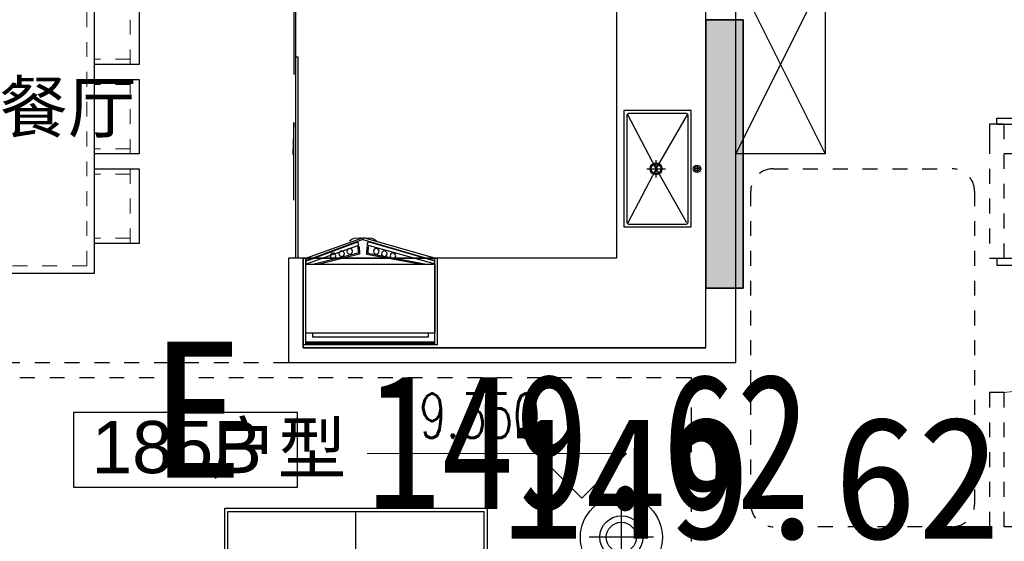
# Model space of a CAD drawing. Header units: millimetres. Extents: x 296296 to 297283, y 219875 to 220035.
# Tile 146 of 256: x 296876.82 to 296883.42, y 220014.26 to 220017.75. Entities that reach past the tile are written whole.
import ezdxf
from ezdxf.enums import TextEntityAlignment as Align

# ---------------------------------------------------------------- set-up
doc = ezdxf.new("R2010")
doc.units = ezdxf.units.MM
for name, pattern in [('185洋房-中间套（报建版）-旧规$0$DASH', [0.35, 0.25, -0.1]), ('185洋房-中间套（报建版）-旧规$0$洋房户型$0$_DASH', [0.6, 0.4, -0.2]), ('185洋房-中间套（报建版）-旧规$0$洋房户型$0$DASH', [0.35, 0.25, -0.1]), ('CONTINOUS', [0])]:
    doc.linetypes.add(name, pattern=pattern)
doc.layers.add('$面积结果', color=7, linetype='Continuous')
doc.layers.add('面积-住宅全面积', color=1, linetype='Continuous')
for name, color, linetype, lineweight in [('A-注-房间名称.....ANNO-ROOM', 251, 'Continuous', 0), ('A-注-标高.........ANNO-HIGH', 251, 'Continuous', 0), ('面校面积', 1, 'CONTINOUS', 0)]:
    doc.layers.add(name, color=color, linetype=linetype, lineweight=lineweight)
doc.styles.add('_TCH_DIM', font='SIMPLEX', dxfattribs={"bigfont": 'GBCBIG'})
doc.styles.add('dw', font='simhei.ttf')
doc.styles.get("Standard").update_dxf_attribs({"font": 'arial.ttf'})

# ---------------------------------------------------------------- blocks, each defined once
blk = doc.blocks.new('wy53eu64i765i57i78i')
blk.add_hatch(color=253).paths.add_polyline_path([(974974.9, 189058.4), (974974.9, 187258.4), (975224.9, 187258.4), (975224.9, 189058.4)], flags=0)
at = {"color": 253}
blk.add_lwpolyline([(974974.9, 189058.4), (974974.9, 187258.4), (975224.9, 187258.4), (975224.9, 189058.4), (974974.9, 189058.4)], close=True, dxfattribs=at)
blk = doc.blocks.new('sayea5yuteaytuytrauyt')
h = blk.add_hatch()
h.set_pattern_fill('钢筋混凝土', color=253, scale=100)
h.set_pattern_definition([(45, (0, 0), (-176.776695, 176.776695), []), (50, (0, 0), (717.26018, -62.75213), [75, -825]), (355, (0, 0), (-138.75133, 752.19213), [60, -660]), (100.4514, (59.8, -5.2), (578.5094, 689.43954), [63.7402, -701.1421]), (46.1842, (0, 200), (1067.24105, -165.519), [112.5, -1237.5]), (96.6356, (88.9, 186.2), (934.6627, 974.1179), [95.6103, -1051.713]), (351.1842, (0, 200), (934.662, 974.1186), [90, -990]), (21, (100, 150), (596.90705, -402.6189), [75, -825]), (326, (100, 150), (243.31533, 725.15005), [60, -660]), (71.4514, (149.74, 116.45), (840.22263, 322.5305), [63.7402, -701.1421]), (37.5, (0, 0), (12.159855, 332.893854), [0, -652, 0, -670, 0, -662.5]), (7.5, (0, 0), (263.06954, 394.41171), [0, -382, 0, -637, 0, -252.5]), (327.5, (-223, 0), (533.822436, -22.55487), [0, -250, 0, -780, 0, -1035]), (317.5, (-323, 0), (583.18617, 100.10498), [0, -325, 0, -518, 0, -735])])
h.paths.add_polyline_path([(1007424.9, 89058.4), (1007424.9, 87258.4), (1007174.9, 87258.4), (1007174.9, 89058.4)])
h.paths.add_polyline_path([(1021574.9, 89058.4), (1021574.9, 87258.4), (1021324.9, 87258.4), (1021324.9, 89058.4)])
h.paths.add_polyline_path([(989374.9, 89058.4), (989374.9, 87258.4), (989124.9, 87258.4), (989124.9, 89058.4)])
h.paths.add_polyline_path([(1039624.9, 89058.4), (1039624.9, 87258.4), (1039374.9, 87258.4), (1039374.9, 89058.4)])
h.paths.add_polyline_path([(1014474.9, 87858.4), (1014474.9, 84858.4), (1014274.9, 84858.4), (1014274.9, 87858.4)])
h.paths.add_polyline_path([(1044574.9, 92958.4), (1044574.9, 91158.4), (1044374.9, 91158.4), (1044374.9, 92758.4), (1044074.9, 92758.4), (1044074.9, 92958.4)])
h.paths.add_polyline_path([(984374.9, 92758.4), (984374.9, 91158.4), (984174.9, 91158.4), (984174.9, 92958.4), (984674.9, 92958.4), (984674.9, 92758.4)])
h.paths.add_polyline_path([(1027974.9, 92758.4), (1027974.9, 91258.4), (1027774.9, 91258.4), (1027774.9, 92958.4), (1028324.9, 92958.4), (1028324.9, 92758.4)])
h.paths.add_polyline_path([(1000974.9, 92958.4), (1000974.9, 91258.4), (1000774.9, 91258.4), (1000774.9, 92758.4), (1000424.9, 92758.4), (1000424.9, 92958.4)])
h.paths.add_polyline_path([(1033174.9, 92958.4), (1033174.9, 91258.4), (1032974.9, 91258.4), (1032974.9, 92758.4), (1032624.9, 92758.4), (1032624.9, 92958.4)])
h.paths.add_polyline_path([(995774.9, 92758.4), (995774.9, 91258.4), (995574.9, 91258.4), (995574.9, 92958.4), (996124.9, 92958.4), (996124.9, 92758.4)])
h.paths.add_polyline_path([(1014874.9, 80258.4), (1014874.9, 80058.4), (1014274.9, 80058.4), (1014274.9, 81858.4), (1014474.9, 81858.4), (1014474.9, 80258.4)])
h.paths.add_polyline_path([(1046674.9, 92358.4), (1046674.9, 90658.4), (1046474.9, 90658.4), (1046474.9, 92158.4), (1046024.9, 92158.4), (1046024.9, 92358.4)])
h.paths.add_polyline_path([(982274.9, 92158.4), (982274.9, 90658.4), (982074.9, 90658.4), (982074.9, 92358.4), (982724.9, 92358.4), (982724.9, 92158.4)])
h.paths.add_polyline_path([(1042874.9, 80058.4), (1042874.9, 79458.4), (1042074.9, 79458.4), (1042074.9, 79658.4), (1042674.9, 79658.4), (1042674.9, 80258.4), (1043624.9, 80258.4), (1043624.9, 80058.4)])
h.paths.add_polyline_path([(1010674.9, 80058.4), (1010674.9, 79458.4), (1009874.9, 79458.4), (1009874.9, 79658.4), (1010474.9, 79658.4), (1010474.9, 80258.4), (1011424.9, 80258.4), (1011424.9, 80058.4)])
h.paths.add_polyline_path([(1018874.9, 79658.4), (1018874.9, 79458.4), (1018074.9, 79458.4), (1018074.9, 80058.4), (1017324.9, 80058.4), (1017324.9, 80258.4), (1018274.9, 80258.4), (1018274.9, 79658.4)])
h.paths.add_polyline_path([(986674.9, 79658.4), (986674.9, 79458.4), (985874.9, 79458.4), (985874.9, 80058.4), (985124.9, 80058.4), (985124.9, 80258.4), (986074.9, 80258.4), (986074.9, 79658.4)])
h.paths.add_polyline_path([(1016574.9, 92758.4), (1016574.9, 91158.4), (1016374.9, 91158.4), (1016374.9, 92158.4), (1016074.9, 92158.4), (1016074.9, 92358.4), (1016374.9, 92358.4), (1016374.9, 92958.4), (1016874.9, 92958.4), (1016874.9, 92758.4)])
h.paths.add_polyline_path([(1012374.9, 92158.4), (1012374.9, 91158.4), (1012174.9, 91158.4), (1012174.9, 92758.4), (1011874.9, 92758.4), (1011874.9, 92958.4), (1012374.9, 92958.4), (1012374.9, 92358.4), (1012674.9, 92358.4), (1012674.9, 92158.4)])
h.paths.add_polyline_path([(1031699.9, 87258.4), (1031699.9, 86658.4), (1029249.9, 86658.4), (1029249.9, 87258.4), (1029449.9, 87258.4), (1029449.9, 86858.4), (1031499.9, 86858.4), (1031499.9, 87258.4)])
h.paths.add_polyline_path([(999499.9, 87258.4), (999499.9, 86658.4), (997049.9, 86658.4), (997049.9, 87258.4), (997249.9, 87258.4), (997249.9, 86858.4), (999299.9, 86858.4), (999299.9, 87258.4)])
h.paths.add_polyline_path([(1029449.9, 89158.4), (1029449.9, 88743.4), (1029249.9, 88743.4), (1029249.9, 89358.4), (1031699.9, 89358.4), (1031699.9, 88743.4), (1031499.9, 88743.4), (1031499.9, 89158.4)])
h.paths.add_polyline_path([(999499.9, 89358.4), (999499.9, 88743.4), (999299.9, 88743.4), (999299.9, 89158.4), (997249.9, 89158.4), (997249.9, 88743.4), (997049.9, 88743.4), (997049.9, 89358.4)])
h.paths.add_polyline_path([(1026174.8, 92958.4), (1026174.8, 90058.4), (1025974.8, 90058.4), (1025974.8, 92758.4), (1025574.9, 92758.4), (1025574.9, 92958.4)])
h.paths.add_polyline_path([(1002774.9, 92758.4), (1002774.9, 90058.4), (1002574.9, 90058.4), (1002574.9, 92958.4), (1003174.9, 92958.4), (1003174.9, 92758.4)])
h.paths.add_polyline_path([(993974.9, 92958.4), (993974.9, 90058.4), (993774.9, 90058.4), (993774.9, 92758.4), (993374.9, 92758.4), (993374.9, 92958.4)])
h.paths.add_polyline_path([(1034974.9, 92758.4), (1034974.9, 90058.4), (1034774.9, 90058.4), (1034774.9, 92958.4), (1035374.9, 92958.4), (1035374.9, 92758.4)])
h.paths.add_polyline_path([(1046674.9, 83408.4), (1046674.9, 80058.4), (1046074.9, 80058.4), (1046074.9, 80258.4), (1046474.9, 80258.4), (1046474.9, 83408.4)])
h.paths.add_polyline_path([(982674.9, 80258.4), (982674.9, 80058.4), (982074.9, 80058.4), (982074.9, 83408.4), (982274.9, 83408.4), (982274.9, 80258.4)])
h.paths.add_polyline_path([(1001674.9, 89358.4), (1001674.9, 86658.4), (1001474.9, 86658.4), (1001474.9, 89158.4), (1000774.9, 89158.4), (1000774.9, 89358.4)])
h.paths.add_polyline_path([(1027274.9, 89158.4), (1027274.9, 86658.4), (1027074.9, 86658.4), (1027074.9, 89358.4), (1027974.9, 89358.4), (1027974.9, 89158.4)])
h.paths.add_polyline_path([(995074.9, 89158.4), (995074.9, 86658.4), (994874.9, 86658.4), (994874.9, 89358.4), (995774.9, 89358.4), (995774.9, 89158.4)])
h.paths.add_polyline_path([(1033874.9, 89358.4), (1033874.9, 86658.4), (1033674.9, 86658.4), (1033674.9, 89158.4), (1032974.9, 89158.4), (1032974.9, 89358.4)])
h.paths.add_polyline_path([(989374.9, 92958.4), (989374.9, 92158.4), (988974.9, 92158.4), (988974.9, 92958.4)])
h.paths.add_polyline_path([(1007574.9, 92958.4), (1007574.9, 92158.4), (1007174.9, 92158.4), (1007174.9, 92958.4)])
h.paths.add_polyline_path([(995074.9, 79658.4), (995074.9, 79258.4), (994374.9, 79258.4), (994374.9, 79658.4)])
h.paths.add_polyline_path([(1002174.9, 79658.4), (1002174.9, 79258.4), (1001474.9, 79258.4), (1001474.9, 79658.4)])
h.paths.add_polyline_path([(1027274.9, 79658.4), (1027274.9, 79258.4), (1026574.9, 79258.4), (1026574.9, 79658.4)])
h.paths.add_polyline_path([(1034374.9, 79658.4), (1034374.9, 79258.4), (1033674.9, 79258.4), (1033674.9, 79658.4)])
h.paths.add_polyline_path([(1039774.9, 92958.4), (1039774.9, 92158.4), (1039374.9, 92158.4), (1039374.9, 92958.4)])
h.paths.add_polyline_path([(1021574.9, 92958.4), (1021574.9, 92158.4), (1021174.9, 92158.4), (1021174.9, 92958.4)])
at = {"color": 253}
blk.add_lwpolyline([(1007424.9, 89058.4), (1007424.9, 87258.4), (1007174.9, 87258.4), (1007174.9, 89058.4), (1007424.9, 89058.4)], close=True, dxfattribs=at)
blk = doc.blocks.new('4uyh5uj6kj67j75rykjtuk7tsik76ykj')
at = {"color": 253}
blk.add_lwpolyline([(829435.4, 428423.8), (827935.4, 428423.8), (827935.4, 427923.8), (829435.4, 427923.8)], close=True, dxfattribs=at)
for s, height, p in [('餐厅', 337.59, (827435.6, 430303.4)), ('185B', 350, (828055.4, 428017.5)), ('户型', 337.59, (828842.9, 428017.5))]:
    blk.add_text(s, height=height, dxfattribs=at).set_placement(p)
blk = doc.blocks.new('*U1171')
at = {"color": 253}
for p, q in [((600, 150), (-600, 150)), ((-600, 150), (-600, -450)), ((-600, 150), (600, -450)), ((600, 150), (-600, -450)), ((600, -450), (600, 150)), ((-600, -450), (600, -450))]:
    blk.add_line(p, q, dxfattribs=at)
blk = doc.blocks.new('185洋房-中间套（报建版）-旧规$0$洋房户型$0$11Sofa_1_ICDA')
at = {"color": 253}
for p, q in [((-850, 1100), (-850, -1100)), ((0, 1100), (-850, 1100)), ((0, 1100), (0, -1100)), ((-80, 1020), (-850, 1020)), ((-80, -1020), (-80, 1020)), ((-80, 340), (-850, 340)), ((-80, -340), (-850, -340)), ((-850, -1020), (-80, -1020)), ((-850, -1100), (0, -1100))]:
    blk.add_line(p, q, dxfattribs=at)
blk = doc.blocks.new('185洋房-中间套（报建版）-旧规$0$洋房户型$0$11Sofa_4_ICDA')
at = {"color": 253}
for p, q in [((80, 325.5), (0, 325.5)), ((80, 325.5), (25.5, 325.5)), ((570.9, 325.5), (625.5, 325.5)), ((570.9, 325.5), (650.9, 325.5))]:
    blk.add_line(p, q, dxfattribs=at)
for points in [[(650.9, 0), (650.9, 700), (0, 700), (0, 0), (650.9, 0), (650.9, 325.5)], [(80, 325.5), (80, 80), (570.9, 80), (570.9, 325.5)], [(80, 325.5), (80, 80), (570.9, 80), (570.9, 325.5)]]:
    blk.add_lwpolyline(points, dxfattribs=at)
blk = doc.blocks.new('185洋房-中间套（报建版）-旧规$0$洋房户型$0$11Sofa_5_ICDA')
at = {"color": 253}
for points in [[(0, 0), (1600, 0), (1600, -600), (0, -600)], [(20, -20), (1580, -20), (1580, -580), (20, -580)]]:
    blk.add_lwpolyline(points, close=True, dxfattribs=at)
blk.add_lwpolyline([(800, -580), (800, -20)], dxfattribs=at)
blk = doc.blocks.new('*U1188')
at = {"color": 253}
for p, q in [((-425, 1246.5), (-425, 1639.2)), ((-228.6, 1442.9), (-621.4, 1442.9)), ((-2367.1, -1248.9), (-2148.7, -1248.9)), ((-1936.5, -1248.9), (-1718.1, -1248.9)), ((-425, -1246.5), (-425, -1639.2)), ((-228.6, -1442.9), (-621.4, -1442.9))]:
    blk.add_line(p, q, dxfattribs=at)
for points in [[(-3018.1, -1248.9), (-3318.1, -1248.9), (-3318.1, 1248.9), (-2842.6, 1248.9)], [(-1242.6, 1248.9), (-650, 1248.9), (-650, 1100)], [(-650, -1100), (-650, -1248.9), (-1067.1, -1248.9)]]:
    blk.add_lwpolyline(points, dxfattribs=at)
blk.add_lwpolyline([(-1519, -600), (-1519, 600), (-2219, 600), (-2219, -600)], close=True, dxfattribs=at)
for centre, radius in [((-425, 1442.9), 250), ((-425, 1442.9), 130.9), ((-425, 1442.9), 91.6), ((-425, -1442.9), 250), ((-2042.6, -1418.5), 200), ((-425, -1442.9), 130.9), ((-425, -1442.9), 91.6)]:
    blk.add_circle(centre, radius, dxfattribs=at)
for name, p in [('185洋房-中间套（报建版）-旧规$0$洋房户型$0$11Sofa_5_ICDA', (-2842.6, 1620)), ('185洋房-中间套（报建版）-旧规$0$洋房户型$0$11Sofa_1_ICDA', (0, 0)), ('185洋房-中间套（报建版）-旧规$0$洋房户型$0$11Sofa_4_ICDA', (-1718.1, -1720))]:
    blk.add_blockref(name, p, dxfattribs=at)
at = {"color": 253, "xscale": -1}
blk.add_blockref('185洋房-中间套（报建版）-旧规$0$洋房户型$0$11Sofa_4_ICDA', (-2367.1, -1720), dxfattribs=at)
blk = doc.blocks.new('185洋房-中间套（报建版）-旧规$0$185洋房-边套（报建版）$0$洋房户型$0$$0$900-660双开门冰箱A')
at = {"color": 253, "linetype": 'ByBlock'}
blk.add_wipeout([(-1647770.3, 357301.7), (-1647752.5, 357301.7), (-1647752.5, 357881.7), (-1648652.5, 357881.7), (-1648652.5, 357301.7), (-1648634.5, 357301.7), (-1648255.6, 357163.9), (-1648248.7, 357163.9)], dxfattribs=at)
at = {"color": 253}
for p, q in [((-1647752.5, 357881.7), (-1648652.5, 357881.7)), ((-1648652.5, 357881.7), (-1648652.5, 357301.7)), ((-1648634.7, 357881.7), (-1648634.7, 357301.7)), ((-1647770.3, 357872.8), (-1648634.7, 357872.8)), ((-1647770.3, 357863.9), (-1648634.7, 357863.9)), ((-1647770.3, 357881.7), (-1647770.3, 357301.7)), ((-1647752.5, 357881.7), (-1647752.5, 357301.7)), ((-1647752.5, 357881.7), (-1647752.5, 357301.7)), ((-1647752.5, 357881.7), (-1647752.5, 357301.7)), ((-1647769.9, 357804.6), (-1648634.3, 357804.6)), ((-1648634.3, 357804.6), (-1648634.3, 357341.2)), ((-1648634.3, 357797.9), (-1648634.3, 357365.6)), ((-1647814.3, 357831.5), (-1648589.9, 357831.5)), ((-1648589.9, 357804.6), (-1648589.9, 357831.5)), ((-1647814.3, 357804.6), (-1647814.3, 357831.5)), ((-1647769.9, 357341.2), (-1647769.9, 357804.6)), ((-1648630, 357339.6), (-1648634.7, 357321.8)), ((-1648634.3, 357341.2), (-1647769.9, 357341.2)), ((-1648630, 357339.6), (-1648280.6, 357212.9)), ((-1648284, 357268.2), (-1648578.6, 357341.2)), ((-1648275.5, 357275.1), (-1648543.8, 357340.3)), ((-1648228.7, 357275.1), (-1647860.5, 357340.3)), ((-1647774.2, 357339.6), (-1648223.6, 357212.9)), ((-1648220.3, 357268.2), (-1647825.6, 357341.2)), ((-1647774.2, 357339.6), (-1647769.5, 357321.8)), ((-1648652.5, 357301.7), (-1647752.5, 357301.7)), ((-1648634.7, 357321.8), (-1648286.4, 357191.5)), ((-1648634.6, 357301.7), (-1648255.6, 357163.9)), ((-1648630.5, 357316.9), (-1648634.5, 357301.7)), ((-1648252.1, 357176.7), (-1648630.5, 357316.9)), ((-1648286.6, 357217.4), (-1648284, 357268.2)), ((-1648278.3, 357221.5), (-1648275.5, 357275.1)), ((-1648252.1, 357176.7), (-1647773.8, 357316.9)), ((-1647769.6, 357301.7), (-1648248.7, 357163.9)), ((-1648225.9, 357221.5), (-1648228.7, 357275.1)), ((-1648217.6, 357217.4), (-1648220.3, 357268.2)), ((-1647769.5, 357321.8), (-1648217.8, 357191.5)), ((-1647773.8, 357316.9), (-1647769.7, 357301.7)), ((-1648280.6, 357212.9), (-1648286.4, 357191.5)), ((-1648223.6, 357212.9), (-1648217.8, 357191.5)), ((-1648267.3, 357163.9), (-1648275.3, 357166)), ((-1648252.1, 357176.7), (-1648255.6, 357163.9)), ((-1648252.1, 357176.7), (-1648248.7, 357163.9)), ((-1648237, 357163.9), (-1648228.9, 357166))]:
    blk.add_line(p, q, dxfattribs=at)
for centre in [(-1648452.8, 357285), (-1648395.1, 357271), (-1648341, 357254.8), (-1648163.2, 357254.8), (-1648109.1, 357271), (-1648051.4, 357285)]:
    blk.add_circle(centre, 18.7, dxfattribs=at)
for centre, start, end in [((-1648292.8, 357233.5), 225.46438, 284.53562), ((-1648211.5, 357233.5), 255.46438, 314.53562)]:
    blk.add_arc(centre, 69.7, start, end, dxfattribs=at)
blk = doc.blocks.new('185洋房-中间套（报建版）-旧规$0$185洋房-边套（报建版）$0$洋房户型$0$A$C5687057F')
at = {"color": 253}
for p, q in [((415, 570), (455, 570)), ((435, 590), (435, 550)), ((435, 295), (67.9, 507.1)), ((435, 295), (795, 500)), ((435, 232.4), (435, 357.6)), ((435, 295), (67.9, 102.9)), ((494, 295), (376, 295)), ((435, 295), (802.1, 102.9))]:
    blk.add_line(p, q, dxfattribs=at)
blk.add_lwpolyline([(45, 80), (825, 80), (825, 530), (45, 530)], close=True, dxfattribs=at)
blk.add_lwpolyline([(75, 100), (795, 100, 0.414214), (805, 110), (805, 500, 0.414214), (795, 510), (75, 510, 0.414214), (65, 500), (65, 110, 0.414214)], format="xyb", close=True, dxfattribs=at)
for centre, radius in [((435, 570), 25), ((435, 570), 15), ((435, 295), 40), ((435, 295), 32.5)]:
    blk.add_circle(centre, radius, dxfattribs=at)
blk = doc.blocks.new('*U1207')
at = {"color": 253, "linetype": '185洋房-中间套（报建版）-旧规$0$洋房户型$0$DASH', "lineweight": 13, "ltscale": 0.2}
for p, q in [((200, 240), (699.9, 240)), ((234.9, 240), (234.9, 0)), ((665, 240), (665, 0)), ((800, 240), (1299.9, 240)), ((834.9, 240), (834.9, 0)), ((1265, 240), (1265, 0)), ((1400, 240), (1899.9, 240)), ((1434.9, 240), (1434.9, 0)), ((1865, 240), (1865, 0)), ((234.9, -1040), (234.9, -800)), ((665, -1040), (665, -800)), ((834.9, -1040), (834.9, -800)), ((1265, -1040), (1265, -800)), ((1434.9, -1040), (1434.9, -800)), ((1865, -1040), (1865, -800)), ((200, -1040), (699.9, -1040)), ((800, -1040), (1299.9, -1040)), ((1400, -1040), (1899.9, -1040))]:
    blk.add_line(p, q, dxfattribs=at)
at = {"color": 253, "ltscale": 300}
for points in [[(700, 0), (700, 300), (200, 300), (200, 0)], [(1300, 0), (1300, 300), (800, 300), (800, 0)], [(1900, 0), (1900, 300), (1400, 300), (1400, 0)], [(700, -800), (700, -1100), (200, -1100), (200, -800)], [(1300, -800), (1300, -1100), (800, -1100), (800, -800)], [(1900, -800), (1900, -1100), (1400, -1100), (1400, -800)]]:
    blk.add_lwpolyline(points, dxfattribs=at)
blk.add_lwpolyline([(0, 0), (2100, 0), (2100, -800), (0, -800)], close=True, dxfattribs=at)
at = {"color": 253, "linetype": '185洋房-中间套（报建版）-旧规$0$洋房户型$0$DASH', "lineweight": 13, "ltscale": 0.3}
blk.add_lwpolyline([(50, -50), (2050, -50), (2050, -750), (50, -750)], close=True, dxfattribs=at)
blk = doc.blocks.new('185洋房-中间套（报建版）-旧规$0$洋房户型$0$$DorLib2D$00000001')
at = {"color": 253}
for p, q in [((0.45, 0.975), (0.5, 0.975)), ((0.45, 0), (0.45, 0.975)), ((0.5, 0), (0.5, 0.975)), ((0.5, 0), (0.45, 0))]:
    blk.add_line(p, q, dxfattribs=at)
at = {"color": 253, "lineweight": 13}
blk.add_arc((0.475, 0), 0.975, 91.46928, 180, dxfattribs=at)
blk = doc.blocks.new('185洋房-中间套（报建版）-旧规$0$185洋房-边套（报建版）$0$洋房户型$0$$DORLIB2D$00000131')
at = {"color": 253, "lineweight": -2}
for p, q in [((0.15, 0.125), (0.2319, 0.1973)), ((0.2319, 0.1973), (0.2319, 0.125)), ((-0.5, 0.125), (-0.5, 0)), ((0.0192, 0.125), (-0.5, 0.125)), ((0.0192, 0), (0.0192, 0.125)), ((0.35, 0.125), (0.15, 0.125)), ((-0.5, 0), (0.0192, 0)), ((-0.024, 0), (0.5, 0)), ((-0.024, -0.125), (-0.024, 0)), ((0.5, 0), (0.5, -0.125)), ((-0.35, -0.125), (-0.15, -0.125)), ((-0.2319, -0.1973), (-0.2319, -0.125)), ((-0.15, -0.125), (-0.2319, -0.1973)), ((0.5, -0.125), (-0.024, -0.125))]:
    blk.add_line(p, q, dxfattribs=at)
blk = doc.blocks.new('185洋房-中间套（报建版）-旧规')
at = {"color": 253, "linetype": 'Continuous'}
for p, q in [((25000, 7300), (25000, 9800)), ((25200, 7200), (25200, 9800)), ((22200, 7900), (22200, 7200)), ((25200, 7200), (22200, 7200))]:
    blk.add_line(p, q, dxfattribs=at)
at = {"color": 253, "linetype": '185洋房-中间套（报建版）-旧规$0$DASH'}
for p, q in [((27000, 8800), (26900, 8800)), ((26900, 8800), (26900, 8700)), ((27000, 8700), (27000, 8800)), ((26900, 8700), (26900, 7900)), ((30000, 8700), (27000, 8700)), ((30100, 8600), (27000, 8600)), ((27000, 7900), (27000, 8600)), ((26900, 7900), (27000, 7900)), ((27000, 7000), (26900, 7000)), ((26900, 7000), (26900, 6000)), ((27000, 6100), (27000, 7000)), ((28500, 6100), (27000, 6100))]:
    blk.add_line(p, q, dxfattribs=at)
at = {"color": 253, "linetype": '185洋房-中间套（报建版）-旧规$0$洋房户型$0$_DASH', "ltscale": 0.5}
blk.add_lwpolyline([(25300, 6250), (25300, 8350, -0.414214), (25450, 8500), (26650, 8500, -0.414214), (26800, 8350), (26800, 6250, -0.414214), (26650, 6100), (25450, 6100, -0.414214)], format="xyb", close=True, dxfattribs=at)
blk.add_lwpolyline([(22200, 7200), (19500, 7200)], dxfattribs=at)
blk.add_lwpolyline([(19800, 7100), (24900, 7100), (24900, 2550), (19800, 2550)], close=True, dxfattribs=at)
at = {"color": 253, "extrusion": (0, 0, -1), "zscale": -1}
for name, p, rotation in [('*U1207', (-20900, 7800), 90.00000000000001), ('185洋房-中间套（报建版）-旧规$0$185洋房-边套（报建版）$0$洋房户型$0$$0$900-660双开门冰箱A', (-1670952.5, 365201.7), 180.000001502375)]:
    blk.add_blockref(name, p, dxfattribs=dict(at, rotation=rotation))
at = {"color": 253, "xscale": -1, "rotation": 90}
blk.add_blockref('*U1171', (25350, 9200), dxfattribs=at)
at = {"color": 253, "zscale": 100}
for p, xscale, yscale, rotation in [((26950, 9200), -800, -800, 90), ((26950, 7450), -900, 900, 270)]:
    blk.add_blockref('185洋房-中间套（报建版）-旧规$0$洋房户型$0$$DorLib2D$00000001', p, dxfattribs=dict(at, xscale=xscale, yscale=yscale, rotation=rotation))
at = {"color": 253, "extrusion": (0, 0, -1), "xscale": -1, "zscale": -1, "rotation": 90.00000150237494}
blk.add_blockref('185洋房-中间套（报建版）-旧规$0$185洋房-边套（报建版）$0$洋房户型$0$A$C5687057F', (-24370, 8935), dxfattribs=at)
at = {"color": 253, "xscale": 1.1, "yscale": 1.1, "zscale": 1.1}
blk.add_blockref('*U1188', (24900, 4442), dxfattribs=at)
at = {"color": 253, "linetype": 'Continuous'}
for p, q in [((22300, 7900), (22200, 7900)), ((22300, 7300), (22300, 7900)), ((25000, 7300), (22300, 7300))]:
    blk.add_line(p, q, dxfattribs=at)
at = {"color": 253}
blk.add_lwpolyline([(22300, 7900), (22300, 7300), (25000, 7300), (25000, 10900), (24400, 10900), (24400, 7900)], close=True, dxfattribs=at)
at = {"color": 253, "xscale": 2600, "yscale": -100, "zscale": 100, "rotation": 90}
blk.add_blockref('185洋房-中间套（报建版）-旧规$0$185洋房-边套（报建版）$0$洋房户型$0$$DORLIB2D$00000131', (22250, 9200), dxfattribs=at)

msp = doc.modelspace()

# ---------------------------------------------------------------- block references
at = {"xscale": 0.001, "yscale": 0.001, "zscale": 0.001}
for name, p in [('wy53eu64i765i57i78i', (295906.4483, 219828.6962)), ('sayea5yuteaytuytrauyt', (295874.2483, 219928.6962)), ('4uyh5uj6kj67j75rykjtuk7tsik76ykj', (296049.2483, 219586.6962))]:
    msp.add_blockref(name, p, dxfattribs=at)

# ---------------------------------------------------------------- next in the draw order: block references
msp.add_blockref('185洋房-中间套（报建版）-旧规', (296856.4232, 220008.2546), dxfattribs=at)

# ---------------------------------------------------------------- next in the draw order: linework, layer by layer
at = {"layer": 'A-注-标高.........ANNO-HIGH'}
for p, q in [((296880.8911, 220014.8451), (296879.1511, 220014.8451)), ((296880.5911, 220014.5451), (296880.2911, 220014.8451)), ((296880.5911, 220014.5451), (296880.8911, 220014.8451))]:
    msp.add_line(p, q, dxfattribs=at)

# ---------------------------------------------------------------- next in the draw order: texts
at = {"layer": '$面积结果', "color": 1, "style": 'dw'}
msp.add_text('149.62', height=0.82066, dxfattribs=at).set_placement((296880.0478, 220014.2737))
at = {"layer": 'A-注-房间名称.....ANNO-ROOM', "color": 7, "style": '_TCH_DIM', "width": 0.705882}
msp.add_text('19.350', height=0.2975, dxfattribs=at).set_placement((296879.3211, 220014.9501))
at = {"layer": '面校面积', "color": 7, "style": 'dw'}
msp.add_text('E', height=0.91, dxfattribs=at).set_placement((296878.0149, 220015.1396), align=Align.MIDDLE)
at = {"layer": '面积-住宅全面积', "color": 1, "style": 'dw', "width": 0.8}
msp.add_text('149.62', height=0.91, dxfattribs=at).set_placement((296879.149, 220014.4728))

doc.saveas('drawing.dxf')
